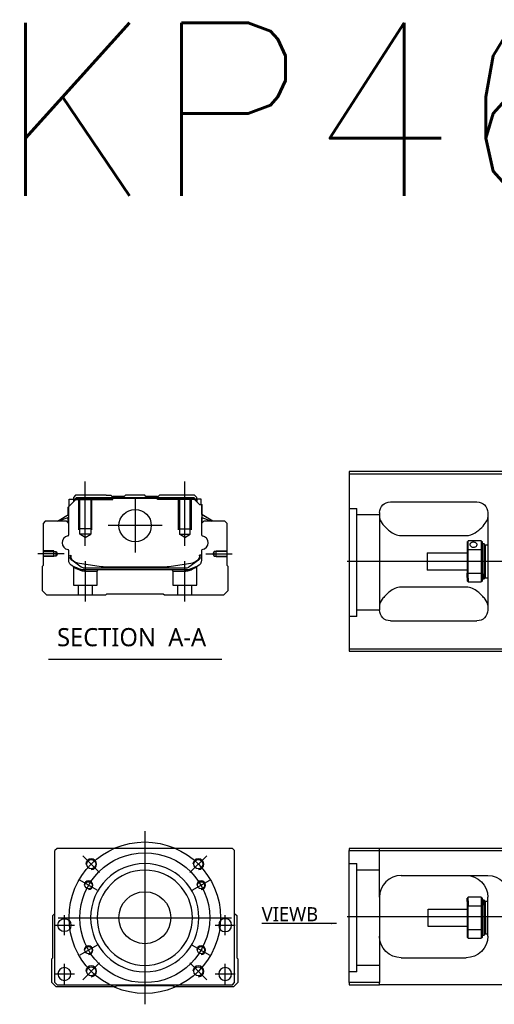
# Model space of a CAD drawing. Header units: millimetres. Extents: x -1108 to 3135, y -1596 to 860.
# Tile 15 of 16: x -1104 to -885, y 73 to 528. Entities that reach past the tile are written whole.
import ezdxf
from ezdxf.lldxf.tags import DXFTag

# ---------------------------------------------------------------- set-up
doc = ezdxf.new("R2010")
doc.units = ezdxf.units.MM
doc.layers.get('0').update_dxf_attribs({"linetype": 'CONTINUOUS'})
doc.styles.add('CHN', font='msjhbd.ttf')
doc.styles.add('DIM-7', font='SIMPLEX.shx', dxfattribs={"width": 0.7, "bigfont": 'chineset.shx'})
doc.styles.get("Standard").update_dxf_attribs({"font": 'txt.shx', "height": 0.5})
tags = doc.linetypes.add('DASHED', pattern=[25.72, 12.86, -12.86]).pattern_tags.tags
tags[6:7] = [DXFTag(74, 4), DXFTag(75, 0), DXFTag(340, '0'), DXFTag(46, 0.0), DXFTag(50, 0.0), DXFTag(44, 0.0), DXFTag(45, 0.0)]
tags[4:5] = [DXFTag(74, 4), DXFTag(75, 0), DXFTag(340, '0'), DXFTag(46, 0.0), DXFTag(50, 0.0), DXFTag(44, 0.0), DXFTag(45, 0.0)]
doc.dimstyles.new('CNS', dxfattribs={"dimtxt": 3.5, "dimasz": 2.5, "dimexe": 1, "dimexo": 1, "dimgap": 1, "dimtad": 1, "dimdsep": 46, "dimtxsty": 'DIM-7', "dimcen": 0.09, "dimclrd": 4, "dimclre": 4, "dimclrt": 1, "dimadec": 0, "dimazin": 0, "dimtfac": 1, "dimtmove": 0, "dimatfit": 3, "dimfxl": 0, "dimtvp": 0.971429, "dimtolj": 1, "dimarcsym": 0})

msp = doc.modelspace()

# ---------------------------------------------------------------- linework, layer by layer
at = {"linetype": 'Continuous'}
for p, q in [((-878.24, 319.17), (-952.24, 319.17)), ((-952.24, 319.17), (-952.24, 237.17)), ((-952.24, 318.17), (-878.24, 318.17)), ((-1082.01, 302.73), (-1078.11, 306.63)), ((-1081.61, 306.33), (-1079.61, 306.33)), ((-1081.61, 303.13), (-1081.61, 306.33)), ((-1078.61, 308.18), (-1079.61, 307.18)), ((-1079.61, 307.18), (-1079.61, 306.33)), ((-1079.61, 306.33), (-1079.61, 305.13)), ((-1079.11, 306.18), (-1079.61, 306.18)), ((-1079.11, 306.27), (-1078.25, 307.13)), ((-1079.11, 305.63), (-1079.11, 306.27)), ((-1078.88, 306.17), (-1079.11, 306.27)), ((-1078.88, 306.17), (-1078.15, 306.9)), ((-1078.88, 305.86), (-1078.88, 306.17)), ((-1064.43, 308.18), (-1078.61, 308.18)), ((-1078.25, 307.13), (-1024.02, 307.13)), ((-1078.15, 306.9), (-1078.25, 307.13)), ((-1078.15, 306.9), (-1024.11, 306.9)), ((-1024.15, 306.63), (-1078.11, 306.63)), ((-1064.43, 308.18), (-1062.33, 308.18)), ((-1062.33, 308.18), (-1061.78, 307.63)), ((-1061.78, 307.63), (-1061.43, 307.63)), ((-1056.13, 307.63), (-1061.43, 307.63)), ((-1061.43, 307.13), (-1061.43, 307.63)), ((-1056.13, 307.63), (-1055.58, 308.18)), ((-1046.68, 308.18), (-1055.58, 308.18)), ((-1046.13, 307.63), (-1046.68, 308.18)), ((-1040.83, 307.63), (-1046.13, 307.63)), ((-1040.83, 307.63), (-1040.48, 307.63)), ((-1040.83, 307.13), (-1040.83, 307.63)), ((-1040.48, 307.63), (-1039.93, 308.18)), ((-1040.48, 307.63), (-1039.93, 308.18)), ((-1037.83, 308.18), (-1039.93, 308.18)), ((-1039.93, 308.18), (-1039.93, 308.18)), ((-1023.65, 308.18), (-1037.83, 308.18)), ((-1021.45, 303.93), (-1024.15, 306.63)), ((-1024.11, 306.9), (-1024.02, 307.13)), ((-1023.38, 306.17), (-1024.11, 306.9)), ((-1023.15, 306.27), (-1024.02, 307.13)), ((-1022.65, 307.18), (-1023.65, 308.18)), ((-1023.38, 306.17), (-1023.15, 306.27)), ((-1023.38, 305.86), (-1023.38, 306.17)), ((-1023.15, 305.63), (-1023.15, 306.27)), ((-1022.65, 306.18), (-1023.15, 306.18)), ((-1022.65, 306.33), (-1022.65, 307.18)), ((-1020.65, 306.33), (-1022.65, 306.33)), ((-1022.65, 306.33), (-1022.65, 305.13)), ((-1020.65, 303.93), (-1020.65, 306.33)), ((-1020.65, 306.33), (-1020.65, 306.33)), ((-933.24, 305.17), (-893.24, 305.17)), ((-1082.11, 299.22), (-1082.11, 302.63)), ((-1082.01, 299.28), (-1082.01, 302.73)), ((-1081.96, 302.78), (-1081.96, 296.68)), ((-1021.45, 303.93), (-1020.3, 303.93)), ((-1020.3, 303.93), (-1020.3, 296.68)), ((-1020.3, 303.93), (-1020.25, 303.93)), ((-1020.25, 299.28), (-1020.25, 303.93)), ((-1020.25, 303.93), (-1020.15, 303.93)), ((-1020.15, 299.22), (-1020.15, 303.93)), ((-1092.63, 296.18), (-1093.63, 295.18)), ((-1082.81, 296.18), (-1092.63, 296.18)), ((-1087.02, 296.18), (-1081.96, 299.32)), ((-1081.96, 297.98), (-1086.47, 296.18)), ((-1081.81, 295.18), (-1082.81, 296.18)), ((-1082.11, 295.48), (-1082.11, 297.92)), ((-1082.01, 295.38), (-1082.01, 297.96)), ((-1019.45, 296.18), (-1020.45, 295.18)), ((-1015.25, 296.18), (-1020.3, 299.32)), ((-1020.3, 297.98), (-1015.8, 296.18)), ((-1020.25, 295.38), (-1020.25, 297.96)), ((-1015.25, 296.18), (-1020.15, 299.22)), ((-1020.15, 295.48), (-1020.15, 297.92)), ((-1009.63, 296.18), (-1019.45, 296.18)), ((-1008.63, 295.18), (-1009.63, 296.18)), ((-938.24, 300.17), (-938.24, 255.17)), ((-888.24, 300.17), (-888.24, 255.17)), ((-1093.63, 295.18), (-1093.63, 275.73)), ((-1081.81, 289.86), (-1081.81, 295.18)), ((-1020.45, 295.18), (-1020.45, 289.86)), ((-1008.63, 275.73), (-1008.63, 295.18)), ((-928.24, 289.57), (-898.24, 289.57)), ((-897.74, 286.67), (-897.74, 283.07)), ((-891.24, 287.17), (-897.24, 287.17)), ((-897.24, 283.21), (-897.24, 287.17)), ((-891.24, 287.17), (-891.24, 283.21)), ((-890.74, 283.07), (-890.74, 286.67)), ((-1081.81, 278.25), (-1081.81, 282.64)), ((-1020.45, 282.64), (-1020.45, 278.25)), ((-897.74, 283.07), (-897.74, 272.26)), ((-897.24, 272.12), (-897.24, 283.21)), ((-897.24, 283.21), (-891.24, 283.21)), ((-891.24, 283.21), (-891.24, 272.12)), ((-890.74, 285.92), (-890.04, 285.92)), ((-890.74, 272.26), (-890.74, 283.07)), ((-890.04, 285.92), (-889.74, 285.62)), ((-890.04, 285.92), (-890.04, 271.83)), ((-889.74, 272.04), (-889.74, 285.62)), ((-889.74, 284.82), (-889.24, 285.32)), ((-889.24, 285.32), (-888.24, 285.32)), ((-889.24, 270.02), (-889.24, 285.32)), ((-1081.11, 280.53), (-1081.11, 279.45)), ((-1080.81, 280.53), (-1080.81, 279.48)), ((-1080.43, 278.18), (-1080.5, 278.23)), ((-1076.01, 274.97), (-1080.43, 278.18)), ((-1021.84, 278.18), (-1026.26, 274.97)), ((-1021.77, 278.23), (-1021.84, 278.18)), ((-1020.45, 280.53), (-1021.45, 280.53)), ((-1021.45, 280.53), (-1021.45, 279.48)), ((-1021.15, 279.45), (-1021.15, 280.53)), ((-916.24, 281.67), (-897.74, 281.67)), ((-916.24, 281.67), (-916.24, 273.67)), ((-1093.63, 275.73), (-1094.13, 275.23)), ((-1094.13, 275.23), (-1094.13, 264.18)), ((-1077.74, 277.05), (-1066.84, 275.31)), ((-1075.13, 274.68), (-1027.14, 274.68)), ((-1027.64, 273.68), (-1074.62, 273.68)), ((-1065.18, 275.18), (-1037.08, 275.18)), ((-1035.43, 275.31), (-1024.52, 277.05)), ((-1022.31, 275.48), (-1025.74, 274.06)), ((-1008.13, 275.23), (-1008.63, 275.73)), ((-1008.13, 264.18), (-1008.13, 275.23)), ((-897.74, 273.67), (-916.24, 273.67)), ((-897.74, 270.24), (-897.74, 272.26)), ((-897.74, 270.24), (-897.74, 268.67)), ((-891.24, 272.12), (-897.24, 272.12)), ((-897.24, 269.89), (-897.24, 272.12)), ((-897.24, 269.89), (-897.24, 268.17)), ((-891.24, 272.12), (-891.24, 269.89)), ((-891.24, 269.89), (-891.24, 268.17)), ((-890.74, 268.67), (-890.74, 272.26)), ((-890.04, 269.42), (-890.74, 269.42)), ((-890.04, 269.42), (-890.04, 271.83)), ((-889.74, 269.72), (-890.04, 269.42)), ((-889.74, 272.04), (-889.74, 269.72)), ((-889.74, 270.52), (-889.24, 270.02)), ((-889.24, 270.02), (-888.24, 270.02)), ((-1094.13, 264.18), (-1092.13, 262.18)), ((-1010.13, 262.18), (-1008.13, 264.18)), ((-898.24, 265.76), (-928.24, 265.76)), ((-897.24, 268.17), (-891.24, 268.17)), ((-1092.13, 262.18), (-1064.63, 262.18)), ((-1064.63, 262.18), (-1064.13, 262.68)), ((-1064.13, 262.68), (-1038.13, 262.68)), ((-1038.13, 262.68), (-1037.63, 262.18)), ((-1037.63, 262.18), (-1010.13, 262.18)), ((-933.24, 250.17), (-893.24, 250.17)), ((-952.24, 237.17), (-952.24, 236.17)), ((-878.24, 237.17), (-952.24, 237.17)), ((-952.24, 236.17), (-878.24, 236.17)), ((-1087.16, 145.02), (-1088.16, 144.02)), ((-1088.16, 83.02), (-1088.16, 144.02)), ((-1018.66, 145.02), (-1087.16, 145.02)), ((-1006.16, 145.02), (-1018.66, 145.02)), ((-1005.16, 144.02), (-1006.16, 145.02)), ((-1005.16, 83.02), (-1005.16, 144.02)), ((-952.24, 145.02), (-952.24, 144.02)), ((-878.24, 145.02), (-952.24, 145.02)), ((-952.24, 144.02), (-878.24, 144.02)), ((-952.24, 83.02), (-952.24, 144.02)), ((-928.24, 132.52), (-888.24, 132.52)), ((-938.24, 122.52), (-938.24, 83.02)), ((-897.74, 120.44), (-897.74, 122.02)), ((-897.74, 120.44), (-897.74, 118.42)), ((-897.74, 118.42), (-897.74, 107.61)), ((-891.24, 122.52), (-897.24, 122.52)), ((-897.24, 120.79), (-897.24, 122.52)), ((-897.24, 120.79), (-897.24, 118.56)), ((-897.24, 107.47), (-897.24, 118.56)), ((-897.24, 118.56), (-891.24, 118.56)), ((-891.24, 122.52), (-891.24, 120.79)), ((-891.24, 120.79), (-891.24, 118.56)), ((-891.24, 118.56), (-891.24, 107.47)), ((-890.74, 118.42), (-890.74, 122.02)), ((-890.74, 121.27), (-890.04, 121.27)), ((-890.74, 107.61), (-890.74, 118.42)), ((-890.04, 121.27), (-889.74, 120.97)), ((-890.04, 118.85), (-890.04, 121.27)), ((-890.04, 118.85), (-890.04, 104.77)), ((-889.74, 120.97), (-889.74, 118.64)), ((-889.74, 120.17), (-889.24, 120.67)), ((-889.74, 105.07), (-889.74, 118.64)), ((-889.24, 120.67), (-888.24, 120.67)), ((-889.24, 113.02), (-889.24, 120.67)), ((-888.24, 104.52), (-888.24, 122.52)), ((-1089.16, 114.02), (-1088.16, 115.02)), ((-1089.16, 94.56), (-1089.16, 114.02)), ((-1005.16, 115.02), (-1004.16, 114.02)), ((-1004.16, 114.02), (-1004.16, 94.56)), ((-915.74, 117.02), (-897.74, 117.02)), ((-915.74, 113.02), (-915.74, 117.02)), ((-915.74, 109.02), (-915.74, 113.02)), ((-889.24, 113.02), (-889.24, 105.37)), ((-897.74, 109.02), (-915.74, 109.02)), ((-897.74, 107.61), (-897.74, 104.02)), ((-897.24, 103.52), (-897.24, 107.47)), ((-891.24, 107.47), (-897.24, 107.47)), ((-891.24, 107.47), (-891.24, 103.52)), ((-890.74, 104.02), (-890.74, 107.61)), ((-890.04, 104.77), (-890.74, 104.77)), ((-889.74, 105.07), (-890.04, 104.77)), ((-889.24, 105.37), (-889.74, 105.87)), ((-888.24, 105.37), (-889.24, 105.37)), ((-897.24, 103.52), (-891.24, 103.52)), ((-1089.66, 94.07), (-1089.16, 94.56)), ((-1089.66, 83.02), (-1089.66, 94.07)), ((-1004.16, 94.56), (-1003.66, 94.07)), ((-1003.66, 94.07), (-1003.66, 83.02)), ((-928.24, 94.52), (-898.24, 94.52)), ((-1087.66, 81.02), (-1089.66, 83.02)), ((-1088.16, 83.02), (-1087.16, 82.02)), ((-1087.16, 82.02), (-1006.16, 82.02)), ((-1006.16, 82.02), (-1005.16, 83.02)), ((-1003.66, 83.02), (-1005.66, 81.02)), ((-952.24, 83.02), (-952.24, 82.02)), ((-938.24, 83.02), (-952.24, 83.02)), ((-952.24, 82.02), (-938.24, 82.02)), ((-938.24, 82.02), (-938.24, 83.02)), ((-878.24, 82.02), (-938.24, 82.02)), ((-1060.16, 81.02), (-1087.66, 81.02)), ((-1059.66, 81.52), (-1060.16, 81.02)), ((-1033.66, 81.52), (-1059.66, 81.52)), ((-1033.16, 81.02), (-1033.66, 81.52)), ((-1005.66, 81.02), (-1033.16, 81.02))]:
    msp.add_line(p, q, dxfattribs=at)
at = {"ltscale": 0.2}
for p, q in [((-1074.13, 284.77), (-1074.13, 314.6)), ((-1028.13, 284.77), (-1028.13, 314.6)), ((-1051.13, 306.66), (-1051.13, 281.71)), ((-1038.66, 294.18), (-1063.61, 294.18)), ((-1083.85, 281.18), (-1096, 281.18)), ((-1074.08, 259.18), (-1074.08, 277.68)), ((-1028.19, 259.18), (-1028.19, 277.68)), ((-1018.41, 281.18), (-1006.27, 281.18)), ((-1067.52, 133.88), (-1075.3, 141.65)), ((-1025.8, 133.88), (-1018.02, 141.65)), ((-1067.52, 92.16), (-1075.3, 84.38)), ((-1025.8, 92.16), (-1018.02, 84.38))]:
    msp.add_line(p, q, dxfattribs=at)
at = {"linetype": 'DASHED'}
for p, q in [((-1079.11, 306.18), (-1061.43, 306.18)), ((-1061.78, 306.18), (-1061.78, 307.63)), ((-1061.43, 306.18), (-1061.43, 307.13)), ((-1040.83, 306.18), (-1040.83, 307.13)), ((-1023.15, 306.18), (-1040.83, 306.18)), ((-1040.48, 306.18), (-1040.48, 307.63)), ((-1022.65, 306.18), (-1022.65, 306.33)), ((-1020.65, 304.18), (-1020.65, 304.18)), ((-1020.09, 299.18), (-1020.09, 299.18)), ((-1079.63, 275.01), (-1079.63, 266.68)), ((-1074.58, 273.18), (-1068.63, 273.18)), ((-1068.63, 273.18), (-1068.13, 273.68)), ((-1068.63, 266.68), (-1068.63, 273.18)), ((-1034.19, 273.68), (-1033.69, 273.18)), ((-1033.69, 273.18), (-1033.69, 266.68)), ((-1033.69, 273.18), (-1027.69, 273.18)), ((-1022.69, 266.68), (-1022.69, 274.99)), ((-1079.63, 266.68), (-1074.13, 266.68)), ((-1077.43, 266.68), (-1077.43, 262.18)), ((-1074.13, 266.68), (-1068.63, 266.68)), ((-1070.83, 262.18), (-1070.83, 266.68)), ((-1033.69, 266.68), (-1022.69, 266.68)), ((-1031.49, 266.68), (-1031.49, 262.18)), ((-1024.89, 262.18), (-1024.89, 266.68)), ((-948.74, 252.15), (-952.24, 252.15)), ((-948.74, 88.02), (-952.24, 88.02))]:
    msp.add_line(p, q, dxfattribs=at)
at = {"linetype": 'DASHED', "ltscale": 0.1}
for p, q in [((-1077.13, 292.18), (-1077.13, 306.18)), ((-1076.63, 290.18), (-1076.63, 306.18)), ((-1071.63, 306.18), (-1071.63, 290.18)), ((-1071.13, 292.18), (-1071.13, 306.18)), ((-1031.13, 292.18), (-1031.13, 306.18)), ((-1030.63, 306.18), (-1030.63, 290.18)), ((-1025.63, 290.18), (-1025.63, 306.18)), ((-1025.13, 292.18), (-1025.13, 306.18)), ((-1071.13, 292.63), (-1077.13, 292.63)), ((-1031.13, 292.63), (-1025.13, 292.63)), ((-1071.63, 290.18), (-1076.63, 290.18)), ((-1074.13, 288.74), (-1076.63, 290.18)), ((-1074.13, 288.74), (-1071.63, 290.18)), ((-1030.63, 290.18), (-1025.63, 290.18)), ((-1028.13, 288.74), (-1030.63, 290.18)), ((-1028.13, 288.74), (-1025.63, 290.18)), ((-1088.63, 282.48), (-1093.63, 282.48)), ((-1093.63, 282.26), (-1087.64, 282.26)), ((-1088.63, 279.88), (-1088.63, 282.48)), ((-1087.64, 282.26), (-1086.99, 281.18)), ((-1087.64, 280.11), (-1087.64, 282.26)), ((-1014.63, 282.26), (-1015.28, 281.18)), ((-1008.63, 282.26), (-1014.63, 282.26)), ((-1014.63, 280.11), (-1014.63, 282.26)), ((-1013.63, 279.88), (-1013.63, 282.48)), ((-1013.63, 282.48), (-1008.63, 282.48)), ((-1087.64, 280.11), (-1093.63, 280.11)), ((-1088.63, 279.88), (-1093.63, 279.88)), ((-1086.99, 281.18), (-1087.64, 280.11)), ((-1015.28, 281.18), (-1014.63, 280.11)), ((-1014.63, 280.11), (-1008.63, 280.11)), ((-1013.63, 279.88), (-1008.63, 279.88))]:
    msp.add_line(p, q, dxfattribs=at)
at = {"linetype": 'DASHED', "ltscale": 0.3}
for p, q in [((-952.24, 302.15), (-948.74, 302.15)), ((-948.74, 252.15), (-948.74, 302.15)), ((-938.24, 299.15), (-948.74, 299.15)), ((-938.24, 255.15), (-948.74, 255.15)), ((-938.24, 122.51), (-938.24, 145.02)), ((-952.24, 138.02), (-948.74, 138.02)), ((-948.74, 88.02), (-948.74, 138.02)), ((-938.24, 135.02), (-948.74, 135.02)), ((-938.24, 91.02), (-948.74, 91.02))]:
    msp.add_line(p, q, dxfattribs=at)
for p, q in [((-511.24, 277.62), (-953.24, 277.67)), ((-1091.15, 232.55), (-1011.1, 232.55)), ((-953.24, 113.52), (-511.24, 113.52))]:
    msp.add_line(p, q)
at = {"ltscale": 0.3}
for p, q in [((-1046.66, 153.02), (-1046.66, 73.02)), ((-1086.66, 113.02), (-1006.66, 113.02))]:
    msp.add_line(p, q, dxfattribs=at)
at = {"ltscale": 0.1}
for p, q in [((-1068.61, 125.69), (-1076.67, 130.34)), ((-1024.71, 125.69), (-1016.65, 130.34)), ((-1083.77, 104.93), (-1083.77, 114.23)), ((-1009.54, 104.93), (-1009.54, 114.23)), ((-1088.42, 109.58), (-1079.12, 109.58)), ((-1014.19, 109.58), (-1004.89, 109.58)), ((-1068.61, 100.34), (-1076.67, 95.69)), ((-1024.71, 100.34), (-1016.65, 95.69)), ((-1083.77, 82.37), (-1083.77, 91.67)), ((-1009.54, 82.37), (-1009.54, 91.67)), ((-1088.42, 87.02), (-1079.12, 87.02)), ((-1014.19, 87.02), (-1004.89, 87.02))]:
    msp.add_line(p, q, dxfattribs=at)
at = {"linetype": 'Continuous'}
for centre, radius in [((-1051.13, 294.18), 7.47), ((-1071.41, 137.76), 2.1), ((-1021.91, 137.76), 2.1), ((-1072.64, 128.02), 1.65), ((-1020.68, 128.02), 1.65), ((-1046.66, 113.02), 12), ((-1083.77, 109.58), 3), ((-1072.64, 98.02), 1.65), ((-1020.68, 98.02), 1.65), ((-1071.41, 88.27), 2.1), ((-1021.91, 88.27), 2.1)]:
    msp.add_circle(centre, radius, dxfattribs=at)
at = {"ltscale": 0.3}
for radius in [35, 30]:
    msp.add_circle((-1046.66, 113.02), radius, dxfattribs=at)
at = {"linetype": 'Continuous', "extrusion": (0, 0, -1)}
for centre, radius in [((1046.66, 113.02), 25), ((1046.66, 113.02), 22), ((1009.54, 109.58), 3), ((1083.77, 87.02), 3), ((1009.54, 87.02), 3)]:
    msp.add_circle(centre, radius, dxfattribs=at)
at = {"linetype": 'Continuous', "extrusion": (-6.12303e-17, 0, -1)}
for centre, start, end in [((933.24, 300.17), 0, 90), ((893.24, 300.17), 90, 180), ((933.24, 255.17), 270, 0), ((893.24, 255.17), 180, 270)]:
    msp.add_arc(centre, 5, start, end, dxfattribs=at)
for centre, radius, start, end in [((-1081.69, 286.25), 3.17, 98.9371, 261.0629), ((-1020.58, 286.25), 3.17, 278.9371, 81.0629), ((-1071.41, 137.76), 2.5, 270, 180), ((-1021.91, 137.76), 2.5, 270, 180), ((-1072.64, 128.02), 2, 270, 180), ((-1020.68, 128.02), 2, 270, 180), ((-1072.64, 98.02), 2, 270, 180), ((-1020.68, 98.02), 2, 270, 180), ((-1071.41, 88.27), 2.5, 270, 180), ((-1021.91, 88.27), 2.5, 270, 180)]:
    msp.add_arc(centre, radius, start, end)
at = {"linetype": 'Continuous'}
for centre, radius, start, end in [((-1082.31, 289.86), 0.5, 285.1919, 0), ((-1019.95, 289.86), 0.5, 180, 254.8081), ((-1082.31, 282.64), 0.5, 0, 74.8081), ((-1019.95, 282.64), 0.5, 105.1919, 180), ((-1077.11, 281), 4, 202.3316, 260.9414), ((-1025.15, 281), 4, 337.6678, 353.1681), ((-1025.15, 281), 3.77, 349.0413, 352.7469), ((-1065.18, 285.68), 10.5, 260.9414, 270), ((-1037.08, 285.68), 10.5, 270, 279.0586), ((-1027.14, 276.18), 1.5, 270, 306.0274), ((-928.24, 122.52), 10, 90, 180)]:
    msp.add_arc(centre, radius, start, end, dxfattribs=at)
at = {"linetype": 'Continuous', "extrusion": (0, 0, -1)}
for centre, radius, start, end in [((1078.81, 278.25), 3, 292.4327, 0), ((1079.61, 279.45), 1.5, 306.0274, 0), ((1077.11, 281), 4, 337.6678, 353.1681), ((1077.11, 281), 3.77, 349.0413, 352.7469), ((1025.15, 281), 4, 202.3316, 260.9414), ((1023.45, 278.25), 3, 180, 247.5673), ((1022.65, 279.45), 1.5, 180, 233.9726), ((1074.62, 278.68), 5, 270, 292.4327), ((1075.13, 276.18), 1.5, 270, 306.0274), ((1027.64, 278.68), 5, 247.5673, 270), ((898.24, 122.52), 10, 90, 180), ((888.24, 122.52), 10, 90, 180), ((928.24, 104.52), 10, 270, 0), ((898.24, 104.52), 10, 180, 270)]:
    msp.add_arc(centre, radius, start, end, dxfattribs=at)
at = {"linetype": 'Continuous'}
for points, degree in [([(-1081.96, 296.68), (-1081.96, 296.08)], 1), ([(-1081.96, 296.08), (-1081.96, 295.33)], 1), ([(-1020.3, 296.68), (-1020.3, 296.08)], 1), ([(-1020.3, 296.08), (-1020.3, 295.33)], 1), ([(-938.24, 297.96), (-938.24, 297.21), (-937.77, 296.23), (-937, 295.17)], 3), ([(-897.74, 286.67), (-897.58, 286.83), (-897.41, 287), (-897.24, 287.17)], 3), ([(-891.24, 287.17), (-891.08, 287), (-890.91, 286.83), (-890.74, 286.67)], 3), ([(-897.24, 283.21), (-897.41, 283.17), (-897.58, 283.12), (-897.74, 283.07)], 3), ([(-891.24, 283.21), (-891.08, 283.17), (-890.91, 283.12), (-890.74, 283.07)], 3), ([(-897.24, 272.12), (-897.41, 272.17), (-897.58, 272.21), (-897.74, 272.26)], 3), ([(-897.24, 268.17), (-897.41, 268.33), (-897.58, 268.5), (-897.74, 268.67)], 3), ([(-891.24, 272.12), (-891.08, 272.17), (-890.91, 272.21), (-890.74, 272.26)], 3), ([(-890.74, 268.67), (-890.91, 268.5), (-891.08, 268.33), (-891.24, 268.17)], 3), ([(-937, 260.17), (-937.78, 259.09), (-938.24, 258.12), (-938.24, 257.37)], 3), ([(-888.24, 257.37), (-888.24, 258.13), (-888.71, 259.09), (-889.49, 260.17)], 3), ([(-933.24, 131.18), (-933.27, 131.16), (-933.3, 131.14), (-933.33, 131.12)], 3), ([(-897.24, 122.52), (-897.41, 122.35), (-897.58, 122.18), (-897.74, 122.02)], 3), ([(-897.24, 118.56), (-897.41, 118.52), (-897.58, 118.47), (-897.74, 118.42)], 3), ([(-891.24, 122.52), (-891.08, 122.35), (-890.91, 122.18), (-890.74, 122.02)], 3), ([(-890.74, 118.42), (-890.91, 118.47), (-891.08, 118.52), (-891.24, 118.56)], 3), ([(-897.24, 107.47), (-897.41, 107.52), (-897.58, 107.56), (-897.74, 107.61)], 3), ([(-890.74, 107.61), (-890.91, 107.56), (-891.08, 107.52), (-891.24, 107.47)], 3), ([(-897.74, 104.02), (-897.58, 103.85), (-897.41, 103.68), (-897.24, 103.52)], 3), ([(-890.74, 104.02), (-890.91, 103.85), (-891.08, 103.68), (-891.24, 103.52)], 3)]:
    msp.add_open_spline(points, degree=degree, dxfattribs=at)
for points, knots in [([(-898.24, 289.57), (-896.72, 289.57), (-895.31, 290.13), (-892.9, 291.59), (-891.91, 292.45), (-889.35, 295.07), (-888.24, 296.79), (-888.24, 297.96)], [0, 0, 0, 0, 0.25, 0.25, 0.5, 0.5, 1, 1, 1, 1]), ([(-937, 295.17), (-936.17, 294.03), (-935.04, 292.8), (-932.16, 290.59), (-930.31, 289.57), (-928.24, 289.57)], [0, 0, 0, 0, 0.5, 0.5, 1, 1, 1, 1]), ([(-893.19, 285.44), (-893.19, 285.57), (-893.23, 285.7), (-893.35, 285.94), (-893.44, 286.04), (-893.66, 286.23), (-893.81, 286.31), (-894.12, 286.43), (-894.29, 286.47), (-894.65, 286.52), (-894.84, 286.53), (-895.21, 286.5), (-895.39, 286.47), (-895.72, 286.38), (-895.87, 286.31), (-896.13, 286.15), (-896.25, 286.05), (-896.41, 285.83), (-896.46, 285.71), (-896.49, 285.53), (-896.49, 285.49), (-896.49, 285.44)], [0, 0, 0, 0, 0.106605, 0.106605, 0.21316, 0.21316, 0.320465, 0.320465, 0.42832, 0.42832, 0.535356, 0.535356, 0.641477, 0.641477, 0.748016, 0.748016, 0.855648, 0.855648, 0.963354, 0.963354, 1, 1, 1, 1]), ([(-896.49, 285.44), (-896.49, 285.31), (-896.46, 285.18), (-896.34, 284.92), (-896.25, 284.8), (-896.02, 284.57), (-895.88, 284.47), (-895.57, 284.32), (-895.39, 284.26), (-895.03, 284.19), (-894.84, 284.18), (-894.48, 284.21), (-894.3, 284.26), (-893.97, 284.38), (-893.82, 284.47), (-893.55, 284.67), (-893.44, 284.79), (-893.28, 285.04), (-893.23, 285.18), (-893.2, 285.35), (-893.19, 285.4), (-893.19, 285.44)], [0, 0, 0, 0, 0.106605, 0.106605, 0.21316, 0.21316, 0.320465, 0.320465, 0.42832, 0.42832, 0.535356, 0.535356, 0.641477, 0.641477, 0.748016, 0.748016, 0.855648, 0.855648, 0.963354, 0.963354, 1, 1, 1, 1]), ([(-928.24, 265.76), (-930.31, 265.76), (-932.16, 264.74), (-935.03, 262.54), (-936.18, 261.3), (-937, 260.17)], [0, 0, 0, 0, 0.5, 0.5, 1, 1, 1, 1]), ([(-889.49, 260.17), (-890.31, 261.3), (-891.44, 262.53), (-894.33, 264.74), (-896.18, 265.76), (-898.24, 265.76)], [0, 0, 0, 0, 0.5, 0.5, 1, 1, 1, 1]), ([(-937.68, 125.83), (-937.77, 125.57), (-937.9, 125.13), (-938.01, 124.69), (-938.04, 124.51)], [0, 0, 0, 0, 0.596588, 1, 1, 1, 1])]:
    msp.add_open_spline(points, degree=3, knots=knots, dxfattribs=at)
at = {"linetype": 'DASHED'}
for points, degree in [([(-1079.94, 275.47), (-1079.63, 275.01)], 1), ([(-1076.51, 273.6), (-1076.53, 274.06)], 1), ([(-1074.62, 273.68), (-1074.58, 273.18)], 1), ([(-1027.64, 273.68), (-1027.66, 273.52), (-1027.67, 273.35), (-1027.69, 273.18)], 3), ([(-1025.74, 274.06), (-1025.77, 273.6)], 1), ([(-1022.69, 274.99), (-1022.38, 275.45)], 1)]:
    msp.add_open_spline(points, degree=degree, dxfattribs=at)
for points, degree, knots in [([(-1079.94, 275.47), (-1079.94, 275.47), (-1079.02, 275.09), (-1078.09, 274.71), (-1076.53, 274.06)], 2, [0, 0, 0, 0.5, 0.5, 1, 1, 1]), ([(-1079.63, 275.01), (-1079.63, 275.01), (-1079.63, 275.01), (-1079.16, 274.8), (-1077.85, 274.2), (-1076.97, 273.81), (-1076.51, 273.6)], 3, [0, 0, 0, 0, 0.000815, 0.486557, 0.726811, 1, 1, 1, 1]), ([(-1076.51, 273.6), (-1076.2, 273.48), (-1075.6, 273.24), (-1074.91, 273.2), (-1074.58, 273.18)], 3, [0, 0, 0, 0, 0.515943, 1, 1, 1, 1]), ([(-1027.69, 273.18), (-1027.36, 273.2), (-1026.67, 273.24), (-1026.07, 273.48), (-1025.77, 273.6)], 3, [0, 0, 0, 0, 0.484584, 1, 1, 1, 1]), ([(-1025.77, 273.6), (-1025.45, 273.74), (-1024.84, 274.01), (-1024.09, 274.35), (-1023.1, 274.8), (-1022.69, 274.99), (-1022.69, 274.99)], 3, [0, 0, 0, 0, 0.185898, 0.357233, 0.514425, 1, 1, 1, 1])]:
    msp.add_open_spline(points, degree=degree, knots=knots, dxfattribs=at)

# ---------------------------------------------------------------- texts
at = {"insert": (-1115.46, 526.5), "char_height": 80, "attachment_point": 1}
msp.add_mtext('KP46-N-D', dxfattribs=at)
at = {"style": 'CHN'}
for s, insert, char_height, attachment_point in [('SECTION  A-A ', (-1087.18, 242.58), 8.4, 4), ('VIEWB', (-966.63, 111.4), 6.5, 9)]:
    msp.add_mtext(s, dxfattribs=dict(at, insert=insert, char_height=char_height, attachment_point=attachment_point))

# ---------------------------------------------------------------- leaders
msp.add_leader([(-958.19, 110.4), (-992.65, 110.4)], dimstyle='CNS', override={"dimtxt": 6.5, "dimtxsty": 'CHN'})

doc.saveas('drawing.dxf')
